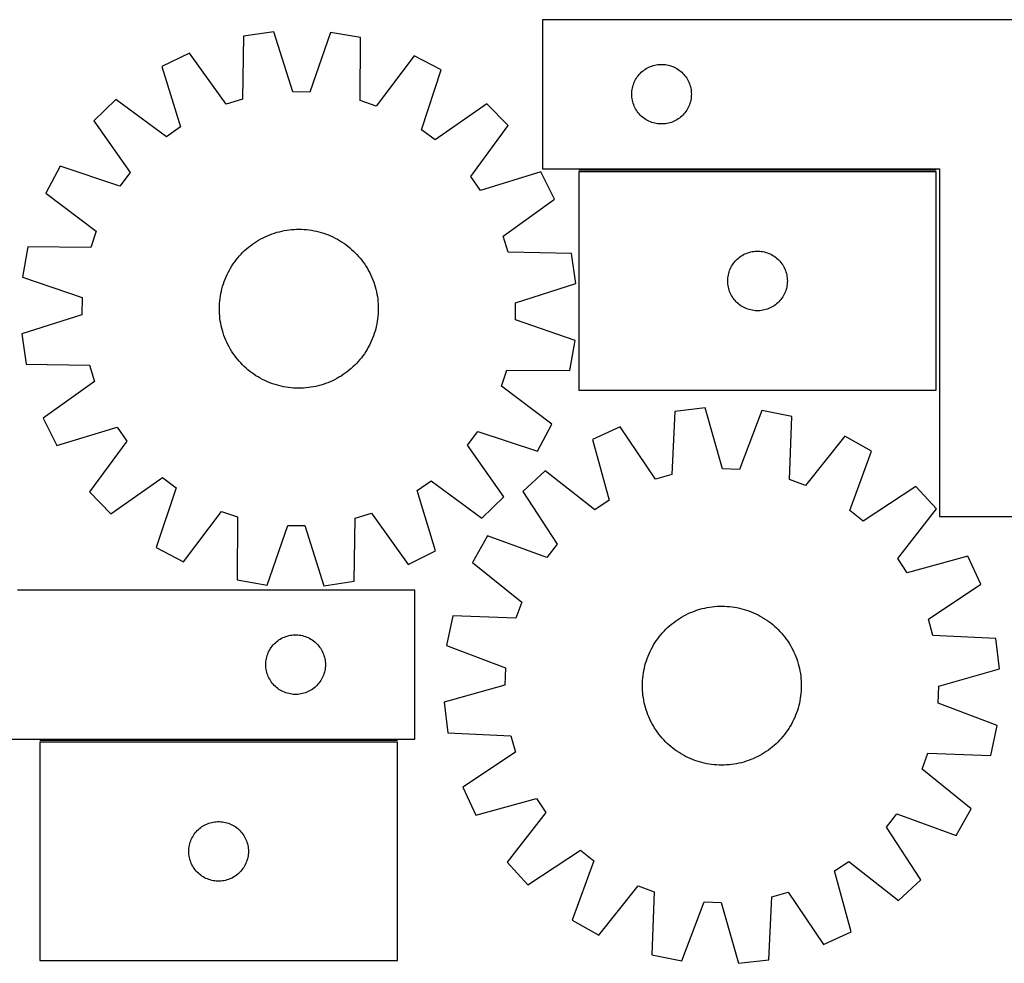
# Model space of a CAD drawing. Header units: millimetres. Extents: x 7 to 1487, y 7 to 486.
# Tile 2 of 4: x 323 to 819, y 11 to 486. Entities that reach past the tile are written whole.
import ezdxf

# ---------------------------------------------------------------- set-up
doc = ezdxf.new("R2010")
doc.units = ezdxf.units.MM
doc.layers.add('COMMON', color=5, linetype='CONTINUOUS', true_color=0x0000ff)
doc.layers.add('CUT', color=7, linetype='CONTINUOUS', true_color=0x000000)

msp = doc.modelspace()

# ---------------------------------------------------------------- linework, layer by layer
at = {"layer": 'COMMON'}
for p, q in [((784.408173, 410.048131), (604.408173, 410.048131)), ((513.081269, 122.943389), (333.081269, 122.943389))]:
    msp.add_line(p, q, dxfattribs=at)
at = {"layer": 'CUT'}
for p, q in [((886.090297, 485.798131), (586.090297, 485.798131)), ((586.090297, 485.798131), (586.090297, 410.798131)), ((435.621043, 477.521521), (435.069873, 445.76194)), ((450.845087, 479.748406), (435.621043, 477.521521)), ((460.469749, 449.477288), (450.845087, 479.748406)), ((479.381936, 479.410644), (469.043493, 449.375809)), ((494.549008, 476.824049), (479.381936, 479.410644)), ((494.348316, 445.06032), (494.549008, 476.824049)), ((408.376513, 469.024381), (394.585732, 462.201999)), ((426.8844, 443.20902), (408.376513, 469.024381)), ((521.58479, 467.684447), (502.471071, 442.314376)), ((535.210231, 460.537566), (521.58479, 467.684447)), ((394.585732, 462.201999), (403.875788, 431.826522)), ((637.716641, 460.743286), (638.368405, 461.157851)), ((638.368405, 461.157851), (639.040646, 461.538313)), ((639.040646, 461.538313), (639.731581, 461.883665)), ((639.731581, 461.883665), (640.439379, 462.192991)), ((640.439379, 462.192991), (641.162161, 462.46547)), ((641.162161, 462.46547), (641.898013, 462.700379)), ((641.898013, 462.700379), (642.644981, 462.897097)), ((642.644981, 462.897097), (643.401086, 463.055101)), ((643.401086, 463.055101), (644.164322, 463.173971)), ((644.164322, 463.173971), (644.932665, 463.253394)), ((644.932665, 463.253394), (645.704078, 463.293158)), ((645.704078, 463.293158), (646.476516, 463.293158)), ((646.476516, 463.293158), (647.247929, 463.253394)), ((647.247929, 463.253394), (648.016272, 463.173971)), ((648.016272, 463.173971), (648.779508, 463.055101)), ((648.779508, 463.055101), (649.535613, 462.897097)), ((649.535613, 462.897097), (650.282582, 462.700379)), ((650.282582, 462.700379), (651.018433, 462.46547)), ((651.018433, 462.46547), (651.741215, 462.192991)), ((651.741215, 462.192991), (652.449013, 461.883665)), ((652.449013, 461.883665), (653.139948, 461.538313)), ((653.139948, 461.538313), (653.812189, 461.157851)), ((653.812189, 461.157851), (654.463953, 460.743286)), ((525.203829, 430.390482), (535.210231, 460.537566)), ((633.036018, 455.686352), (633.433664, 456.348574)), ((633.433664, 456.348574), (633.864872, 456.989448)), ((633.864872, 456.989448), (634.3285, 457.607273)), ((634.3285, 457.607273), (634.823318, 458.200413)), ((634.823318, 458.200413), (635.348014, 458.767294)), ((635.348014, 458.767294), (635.901197, 459.306412)), ((635.901197, 459.306412), (636.481399, 459.816338)), ((636.481399, 459.816338), (637.087083, 460.29572)), ((637.087083, 460.29572), (637.716641, 460.743286)), ((654.463953, 460.743286), (655.093511, 460.29572)), ((655.093511, 460.29572), (655.699195, 459.816338)), ((655.699195, 459.816338), (656.279397, 459.306412)), ((656.279397, 459.306412), (656.83258, 458.767294)), ((656.83258, 458.767294), (657.357276, 458.200413)), ((657.357276, 458.200413), (657.852094, 457.607273)), ((657.852094, 457.607273), (658.315722, 456.989448)), ((658.315722, 456.989448), (658.74693, 456.348574)), ((658.74693, 456.348574), (659.144576, 455.686352)), ((631.268979, 450.60649), (631.407462, 451.366412)), ((631.407462, 451.366412), (631.584881, 452.118198)), ((631.584881, 452.118198), (631.800766, 452.859854)), ((631.800766, 452.859854), (632.054545, 453.589413)), ((632.054545, 453.589413), (632.345544, 454.30494)), ((632.345544, 454.30494), (632.672991, 455.004538)), ((632.672991, 455.004538), (633.036018, 455.686352)), ((659.144576, 455.686352), (659.507603, 455.004538)), ((659.507603, 455.004538), (659.835051, 454.30494)), ((659.835051, 454.30494), (660.126049, 453.589413)), ((660.126049, 453.589413), (660.379828, 452.859854)), ((660.379828, 452.859854), (660.595713, 452.118198)), ((660.595713, 452.118198), (660.773132, 451.366412)), ((660.773132, 451.366412), (660.911616, 450.60649)), ((469.043493, 449.375809), (460.469749, 449.477288)), ((631.090297, 448.298131), (631.110186, 449.070313)), ((631.110186, 447.52595), (631.090297, 448.298131)), ((631.110186, 449.070313), (631.169799, 449.840446)), ((631.169799, 446.755816), (631.110186, 447.52595)), ((631.169799, 449.840446), (631.268979, 450.60649)), ((631.268979, 445.989773), (631.169799, 446.755816)), ((660.911616, 450.60649), (661.010795, 449.840446)), ((661.010795, 446.755816), (660.911616, 445.989773)), ((661.010795, 449.840446), (661.070408, 449.070313)), ((661.070408, 447.52595), (661.010795, 446.755816)), ((661.070408, 449.070313), (661.090297, 448.298131)), ((661.090297, 448.298131), (661.070408, 447.52595)), ((371.300404, 445.701715), (360.292824, 434.951659)), ((396.879836, 426.8691), (371.300404, 445.701715)), ((435.069873, 445.76194), (426.8844, 443.20902)), ((502.471071, 442.314376), (494.348316, 445.06032)), ((558.098495, 443.490772), (532.080485, 425.268864)), ((568.848552, 432.483192), (558.098495, 443.490772)), ((631.407462, 445.22985), (631.268979, 445.989773)), ((631.584881, 444.478064), (631.407462, 445.22985)), ((631.800766, 443.736409), (631.584881, 444.478064)), ((632.054545, 443.00685), (631.800766, 443.736409)), ((632.345544, 442.291323), (632.054545, 443.00685)), ((632.672991, 441.591724), (632.345544, 442.291323)), ((633.036018, 440.90991), (632.672991, 441.591724)), ((659.507603, 441.591724), (659.144576, 440.90991)), ((659.835051, 442.291323), (659.507603, 441.591724)), ((660.126049, 443.00685), (659.835051, 442.291323)), ((660.379828, 443.736409), (660.126049, 443.00685)), ((660.595713, 444.478064), (660.379828, 443.736409)), ((660.773132, 445.22985), (660.595713, 444.478064)), ((660.911616, 445.989773), (660.773132, 445.22985)), ((633.433664, 440.247688), (633.036018, 440.90991)), ((633.864872, 439.606815), (633.433664, 440.247688)), ((634.3285, 438.988989), (633.864872, 439.606815)), ((634.823318, 438.395849), (634.3285, 438.988989)), ((635.348014, 437.828969), (634.823318, 438.395849)), ((635.901197, 437.289851), (635.348014, 437.828969)), ((636.481399, 436.779925), (635.901197, 437.289851)), ((637.087083, 436.300543), (636.481399, 436.779925)), ((637.716641, 435.852976), (637.087083, 436.300543)), ((655.093511, 436.300543), (654.463953, 435.852976)), ((655.699195, 436.779925), (655.093511, 436.300543)), ((656.279397, 437.289851), (655.699195, 436.779925)), ((656.83258, 437.828969), (656.279397, 437.289851)), ((657.357276, 438.395849), (656.83258, 437.828969)), ((657.852094, 438.988989), (657.357276, 438.395849)), ((658.315722, 439.606815), (657.852094, 438.988989)), ((658.74693, 440.247688), (658.315722, 439.606815)), ((659.144576, 440.90991), (658.74693, 440.247688)), ((360.292824, 434.951659), (378.514731, 408.933649)), ((403.875788, 431.826522), (396.879836, 426.8691)), ((550.015937, 406.903759), (568.848552, 432.483192)), ((638.368405, 435.438412), (637.716641, 435.852976)), ((639.040646, 435.057949), (638.368405, 435.438412)), ((639.731581, 434.712597), (639.040646, 435.057949)), ((640.439379, 434.403272), (639.731581, 434.712597)), ((641.162161, 434.130793), (640.439379, 434.403272)), ((641.898013, 433.895883), (641.162161, 434.130793)), ((642.644981, 433.699166), (641.898013, 433.895883)), ((643.401086, 433.541162), (642.644981, 433.699166)), ((644.164322, 433.422291), (643.401086, 433.541162)), ((644.932665, 433.342868), (644.164322, 433.422291)), ((645.704078, 433.303104), (644.932665, 433.342868)), ((646.476516, 433.303104), (645.704078, 433.303104)), ((647.247929, 433.342868), (646.476516, 433.303104)), ((648.016272, 433.422291), (647.247929, 433.342868)), ((648.779508, 433.541162), (648.016272, 433.422291)), ((649.535613, 433.699166), (648.779508, 433.541162)), ((650.282582, 433.895883), (649.535613, 433.699166)), ((651.018433, 434.130793), (650.282582, 433.895883)), ((651.741215, 434.403272), (651.018433, 434.130793)), ((652.449013, 434.712597), (651.741215, 434.403272)), ((653.139948, 435.057949), (652.449013, 434.712597)), ((653.812189, 435.438412), (653.139948, 435.057949)), ((654.463953, 435.852976), (653.812189, 435.438412)), ((532.080485, 425.268864), (525.203829, 430.390482)), ((343.246029, 412.063395), (336.099149, 398.437954)), ((373.393113, 402.056992), (343.246029, 412.063395)), ((378.514731, 408.933649), (373.393113, 402.056992)), ((554.973358, 399.907807), (550.015937, 406.903759)), ((585.348835, 409.197864), (554.973358, 399.907807)), ((592.171217, 395.407083), (585.348835, 409.197864)), ((586.090297, 410.798131), (786.090297, 410.798131)), ((784.408173, 409.29813), (604.408173, 409.29813)), ((604.408173, 409.29813), (604.408173, 299.29813)), ((784.408173, 299.29813), (784.408173, 409.29813)), ((786.090297, 410.798131), (786.090297, 235.798131)), ((336.099149, 398.437954), (361.46922, 379.324235)), ((566.355857, 376.899195), (592.171217, 395.407083)), ((361.46922, 379.324235), (358.723275, 371.201479)), ((446.578281, 376.578984), (447.725587, 377.091523)), ((447.725587, 377.091523), (448.888425, 377.567771)), ((448.888425, 377.567771), (450.06565, 378.007259)), ((450.06565, 378.007259), (451.256098, 378.409552)), ((451.256098, 378.409552), (452.458595, 378.774254)), ((452.458595, 378.774254), (453.671954, 379.101005)), ((453.671954, 379.101005), (454.894979, 379.389482)), ((454.894979, 379.389482), (456.12646, 379.6394)), ((456.12646, 379.6394), (457.365185, 379.850514)), ((457.365185, 379.850514), (458.609929, 380.022614)), ((458.609929, 380.022614), (459.859465, 380.15553)), ((459.859465, 380.15553), (461.112559, 380.249132)), ((461.112559, 380.249132), (462.367976, 380.303328)), ((462.367976, 380.303328), (463.624475, 380.318063)), ((463.624475, 380.318063), (464.880816, 380.293323)), ((464.880816, 380.293323), (466.135761, 380.229132)), ((466.135761, 380.229132), (467.38807, 380.125555)), ((467.38807, 380.125555), (468.636508, 379.982693)), ((468.636508, 379.982693), (469.879843, 379.800687)), ((469.879843, 379.800687), (471.116847, 379.579716)), ((471.116847, 379.579716), (472.3463, 379.32)), ((472.3463, 379.32), (473.566988, 379.021793)), ((473.566988, 379.021793), (474.777707, 378.685391)), ((474.777707, 378.685391), (475.977262, 378.311125)), ((475.977262, 378.311125), (477.164469, 377.899365)), ((477.164469, 377.899365), (478.338156, 377.450517)), ((478.338156, 377.450517), (479.497166, 376.965025)), ((479.497166, 376.965025), (480.640354, 376.443366)), ((568.908777, 368.713722), (566.355857, 376.899195)), ((438.091169, 371.24018), (439.074967, 372.02194)), ((439.074967, 372.02194), (440.082835, 372.772413)), ((440.082835, 372.772413), (441.113779, 373.490857)), ((441.113779, 373.490857), (442.16678, 374.176564)), ((442.16678, 374.176564), (443.240801, 374.828857)), ((443.240801, 374.828857), (444.334781, 375.447092)), ((444.334781, 375.447092), (445.44764, 376.03066)), ((445.44764, 376.03066), (446.578281, 376.578984)), ((480.640354, 376.443366), (481.766592, 375.886056)), ((481.766592, 375.886056), (482.87477, 375.293646)), ((482.87477, 375.293646), (483.963792, 374.666719)), ((483.963792, 374.666719), (485.032584, 374.005894)), ((485.032584, 374.005894), (486.080093, 373.311824)), ((486.080093, 373.311824), (487.105283, 372.585193)), ((487.105283, 372.585193), (488.107143, 371.826719)), ((488.107143, 371.826719), (489.084684, 371.03715)), ((326.959546, 371.402172), (324.372952, 356.2351)), ((358.723275, 371.201479), (326.959546, 371.402172)), ((432.746446, 365.937848), (433.566331, 366.890106)), ((433.566331, 366.890106), (434.415722, 367.816141)), ((434.415722, 367.816141), (435.293782, 368.715039)), ((435.293782, 368.715039), (436.199643, 369.585914)), ((436.199643, 369.585914), (437.132413, 370.427904)), ((437.132413, 370.427904), (438.091169, 371.24018)), ((489.084684, 371.03715), (490.036943, 370.217265)), ((490.036943, 370.217265), (490.962978, 369.367874)), ((490.962978, 369.367874), (491.861876, 368.489814)), ((491.861876, 368.489814), (492.73275, 367.583952)), ((492.73275, 367.583952), (493.574741, 366.651183)), ((600.668358, 368.162553), (568.908777, 368.713722)), ((602.895243, 352.938508), (600.668358, 368.162553)), ((686.034517, 366.743285), (686.686281, 367.15785)), ((686.686281, 367.15785), (687.358522, 367.538312)), ((687.358522, 367.538312), (688.049457, 367.883664)), ((688.049457, 367.883664), (688.757254, 368.19299)), ((688.757254, 368.19299), (689.480037, 368.465469)), ((689.480037, 368.465469), (690.215888, 368.700378)), ((690.215888, 368.700378), (690.962857, 368.897096)), ((690.962857, 368.897096), (691.718961, 369.0551)), ((691.718961, 369.0551), (692.482198, 369.17397)), ((692.482198, 369.17397), (693.250541, 369.253393)), ((693.250541, 369.253393), (694.021954, 369.293157)), ((694.021954, 369.293157), (694.794392, 369.293157)), ((694.794392, 369.293157), (695.565805, 369.253393)), ((695.565805, 369.253393), (696.334148, 369.17397)), ((696.334148, 369.17397), (697.097384, 369.0551)), ((697.097384, 369.0551), (697.853489, 368.897096)), ((697.853489, 368.897096), (698.600457, 368.700378)), ((698.600457, 368.700378), (699.336309, 368.465469)), ((699.336309, 368.465469), (700.059091, 368.19299)), ((700.059091, 368.19299), (700.766889, 367.883664)), ((700.766889, 367.883664), (701.457824, 367.538312)), ((701.457824, 367.538312), (702.130065, 367.15785)), ((702.130065, 367.15785), (702.781829, 366.743285)), ((429.116877, 360.816955), (429.777702, 361.885748)), ((429.777702, 361.885748), (430.471772, 362.933256)), ((430.471772, 362.933256), (431.198403, 363.958446)), ((431.198403, 363.958446), (431.956877, 364.960306)), ((431.956877, 364.960306), (432.746446, 365.937848)), ((493.574741, 366.651183), (494.387017, 365.692426)), ((494.387017, 365.692426), (495.168777, 364.708629)), ((495.168777, 364.708629), (495.919249, 363.700761)), ((495.919249, 363.700761), (496.637693, 362.669817)), ((496.637693, 362.669817), (497.3234, 361.616815)), ((681.353894, 361.686351), (681.751539, 362.348573)), ((681.751539, 362.348573), (682.182748, 362.989447)), ((682.182748, 362.989447), (682.646376, 363.607272)), ((682.646376, 363.607272), (683.141194, 364.200412)), ((683.141194, 364.200412), (683.66589, 364.767293)), ((683.66589, 364.767293), (684.219073, 365.306411)), ((684.219073, 365.306411), (684.799275, 365.816337)), ((684.799275, 365.816337), (685.404959, 366.295719)), ((685.404959, 366.295719), (686.034517, 366.743285)), ((702.781829, 366.743285), (703.411387, 366.295719)), ((703.411387, 366.295719), (704.017071, 365.816337)), ((704.017071, 365.816337), (704.597273, 365.306411)), ((704.597273, 365.306411), (705.150456, 364.767293)), ((705.150456, 364.767293), (705.675152, 364.200412)), ((705.675152, 364.200412), (706.16997, 363.607272)), ((706.16997, 363.607272), (706.633598, 362.989447)), ((706.633598, 362.989447), (707.064806, 362.348573)), ((707.064806, 362.348573), (707.462451, 361.686351)), ((426.818571, 356.35033), (427.34023, 357.493518)), ((427.34023, 357.493518), (427.897539, 358.619756)), ((427.897539, 358.619756), (428.48995, 359.727933)), ((428.48995, 359.727933), (429.116877, 360.816955)), ((497.3234, 361.616815), (497.975693, 360.542794)), ((497.975693, 360.542794), (498.593929, 359.448815)), ((498.593929, 359.448815), (499.177496, 358.335955)), ((499.177496, 358.335955), (499.72582, 357.205315)), ((499.72582, 357.205315), (500.238359, 356.058009)), ((679.586854, 356.606489), (679.725338, 357.366411)), ((679.725338, 357.366411), (679.902757, 358.118197)), ((679.902757, 358.118197), (680.118642, 358.859853)), ((680.118642, 358.859853), (680.372421, 359.589412)), ((680.372421, 359.589412), (680.663419, 360.304939)), ((680.663419, 360.304939), (680.990867, 361.004537)), ((680.990867, 361.004537), (681.353894, 361.686351)), ((707.462451, 361.686351), (707.825479, 361.004537)), ((707.825479, 361.004537), (708.152926, 360.304939)), ((708.152926, 360.304939), (708.443925, 359.589412)), ((708.443925, 359.589412), (708.697704, 358.859853)), ((708.697704, 358.859853), (708.913589, 358.118197)), ((708.913589, 358.118197), (709.091008, 357.366411)), ((709.091008, 357.366411), (709.229491, 356.606489)), ((324.372952, 356.2351), (354.407787, 345.896656)), ((425.098205, 351.63087), (425.47247, 352.830425)), ((425.47247, 352.830425), (425.88423, 354.017632)), ((425.88423, 354.017632), (426.333078, 355.19132)), ((426.333078, 355.19132), (426.818571, 356.35033)), ((500.238359, 356.058009), (500.714608, 354.89517)), ((500.714608, 354.89517), (501.154095, 353.717946)), ((501.154095, 353.717946), (501.556389, 352.527498)), ((501.556389, 352.527498), (501.921091, 351.325001)), ((572.624124, 343.313846), (602.895243, 352.938508)), ((679.408173, 354.29813), (679.428062, 355.070312)), ((679.428062, 353.525949), (679.408173, 354.29813)), ((679.428062, 355.070312), (679.487675, 355.840445)), ((679.487675, 352.755815), (679.428062, 353.525949)), ((679.487675, 355.840445), (679.586854, 356.606489)), ((679.586854, 351.989772), (679.487675, 352.755815)), ((679.725338, 351.229849), (679.586854, 351.989772)), ((709.229491, 351.989772), (709.091008, 351.229849)), ((709.229491, 356.606489), (709.328671, 355.840445)), ((709.328671, 352.755815), (709.229491, 351.989772)), ((709.328671, 355.840445), (709.388284, 355.070312)), ((709.388284, 353.525949), (709.328671, 352.755815)), ((709.388284, 355.070312), (709.408173, 354.29813)), ((709.408173, 354.29813), (709.388284, 353.525949)), ((423.982909, 346.733006), (424.203879, 347.97001)), ((424.203879, 347.97001), (424.463596, 349.199463)), ((424.463596, 349.199463), (424.761803, 350.420151)), ((424.761803, 350.420151), (425.098205, 351.63087)), ((501.921091, 351.325001), (502.247841, 350.111641)), ((502.247841, 350.111641), (502.536318, 348.888617)), ((502.536318, 348.888617), (502.786237, 347.657135)), ((502.786237, 347.657135), (502.99735, 346.418411)), ((679.902757, 350.478063), (679.725338, 351.229849)), ((680.118642, 349.736408), (679.902757, 350.478063)), ((680.372421, 349.006849), (680.118642, 349.736408)), ((680.663419, 348.291322), (680.372421, 349.006849)), ((680.990867, 347.591723), (680.663419, 348.291322)), ((681.353894, 346.909909), (680.990867, 347.591723)), ((707.825479, 347.591723), (707.462451, 346.909909)), ((708.152926, 348.291322), (707.825479, 347.591723)), ((708.443925, 349.006849), (708.152926, 348.291322)), ((708.697704, 349.736408), (708.443925, 349.006849)), ((708.913589, 350.478063), (708.697704, 349.736408)), ((709.091008, 351.229849), (708.913589, 350.478063)), ((354.407787, 345.896656), (354.306308, 337.322913)), ((423.490273, 341.73398), (423.554463, 342.988925)), ((423.554463, 342.988925), (423.658041, 344.241234)), ((423.658041, 344.241234), (423.800903, 345.489672)), ((423.800903, 345.489672), (423.982909, 346.733006)), ((502.99735, 346.418411), (503.16945, 345.173667)), ((503.16945, 345.173667), (503.302367, 343.924131)), ((503.302367, 343.924131), (503.395969, 342.671036)), ((503.395969, 342.671036), (503.450164, 341.41562)), ((572.522645, 334.740103), (572.624124, 343.313846)), ((681.751539, 346.247687), (681.353894, 346.909909)), ((682.182748, 345.606814), (681.751539, 346.247687)), ((682.646376, 344.988988), (682.182748, 345.606814)), ((683.141194, 344.395848), (682.646376, 344.988988)), ((683.66589, 343.828968), (683.141194, 344.395848)), ((684.219073, 343.28985), (683.66589, 343.828968)), ((684.799275, 342.779924), (684.219073, 343.28985)), ((685.404959, 342.300542), (684.799275, 342.779924)), ((686.034517, 341.852975), (685.404959, 342.300542)), ((703.411387, 342.300542), (702.781829, 341.852975)), ((704.017071, 342.779924), (703.411387, 342.300542)), ((704.597273, 343.28985), (704.017071, 342.779924)), ((705.150456, 343.828968), (704.597273, 343.28985)), ((705.675152, 344.395848), (705.150456, 343.828968)), ((706.16997, 344.988988), (705.675152, 344.395848)), ((706.633598, 345.606814), (706.16997, 344.988988)), ((707.064806, 346.247687), (706.633598, 345.606814)), ((707.462451, 346.909909), (707.064806, 346.247687)), ((354.306308, 337.322913), (324.035189, 327.698251)), ((423.465533, 340.477638), (423.490273, 341.73398)), ((423.480268, 339.221139), (423.465533, 340.477638)), ((423.534463, 337.965723), (423.480268, 339.221139)), ((423.628066, 336.712629), (423.534463, 337.965723)), ((503.375969, 337.647835), (503.272391, 336.395525)), ((503.440159, 338.902779), (503.375969, 337.647835)), ((503.464899, 340.159121), (503.440159, 338.902779)), ((503.450164, 341.41562), (503.464899, 340.159121)), ((686.686281, 341.438411), (686.034517, 341.852975)), ((687.358522, 341.057948), (686.686281, 341.438411)), ((688.049457, 340.712596), (687.358522, 341.057948)), ((688.757254, 340.403271), (688.049457, 340.712596)), ((689.480037, 340.130792), (688.757254, 340.403271)), ((690.215888, 339.895882), (689.480037, 340.130792)), ((690.962857, 339.699165), (690.215888, 339.895882)), ((691.718961, 339.541161), (690.962857, 339.699165)), ((692.482198, 339.42229), (691.718961, 339.541161)), ((693.250541, 339.342867), (692.482198, 339.42229)), ((694.021954, 339.303103), (693.250541, 339.342867)), ((694.794392, 339.303103), (694.021954, 339.303103)), ((695.565805, 339.342867), (694.794392, 339.303103)), ((696.334148, 339.42229), (695.565805, 339.342867)), ((697.097384, 339.541161), (696.334148, 339.42229)), ((697.853489, 339.699165), (697.097384, 339.541161)), ((698.600457, 339.895882), (697.853489, 339.699165)), ((699.336309, 340.130792), (698.600457, 339.895882)), ((700.059091, 340.403271), (699.336309, 340.130792)), ((700.766889, 340.712596), (700.059091, 340.403271)), ((701.457824, 341.057948), (700.766889, 340.712596)), ((702.130065, 341.438411), (701.457824, 341.057948)), ((702.781829, 341.852975), (702.130065, 341.438411)), ((423.760982, 335.463093), (423.628066, 336.712629)), ((423.933082, 334.218348), (423.760982, 335.463093)), ((424.144195, 332.979624), (423.933082, 334.218348)), ((424.394114, 331.748142), (424.144195, 332.979624)), ((502.726553, 332.666749), (502.466836, 331.437296)), ((502.947523, 333.903753), (502.726553, 332.666749)), ((503.129529, 335.147087), (502.947523, 333.903753)), ((503.272391, 336.395525), (503.129529, 335.147087)), ((602.55748, 324.401659), (572.522645, 334.740103)), ((324.035189, 327.698251), (326.262075, 312.474207)), ((424.682591, 330.525118), (424.394114, 331.748142)), ((425.009341, 329.311759), (424.682591, 330.525118)), ((425.374043, 328.109262), (425.009341, 329.311759)), ((425.776337, 326.918813), (425.374043, 328.109262)), ((501.457962, 327.806334), (501.046202, 326.619127)), ((501.832227, 329.005889), (501.457962, 327.806334)), ((502.168629, 330.216608), (501.832227, 329.005889)), ((502.466836, 331.437296), (502.168629, 330.216608)), ((426.215824, 325.741589), (425.776337, 326.918813)), ((426.692073, 324.57875), (426.215824, 325.741589)), ((427.204612, 323.431444), (426.692073, 324.57875)), ((427.752936, 322.300804), (427.204612, 323.431444)), ((428.336503, 321.187945), (427.752936, 322.300804)), ((499.590202, 323.143242), (499.032893, 322.017003)), ((500.111861, 324.28643), (499.590202, 323.143242)), ((500.597354, 325.445439), (500.111861, 324.28643)), ((501.046202, 326.619127), (500.597354, 325.445439)), ((599.970886, 309.234587), (602.55748, 324.401659)), ((428.954739, 320.093965), (428.336503, 321.187945)), ((429.607032, 319.019944), (428.954739, 320.093965)), ((430.292739, 317.966942), (429.607032, 319.019944)), ((431.011183, 316.935999), (430.292739, 317.966942)), ((496.45866, 317.703503), (495.73203, 316.678313)), ((497.15273, 318.751011), (496.45866, 317.703503)), ((497.813555, 319.819804), (497.15273, 318.751011)), ((498.440482, 320.908826), (497.813555, 319.819804)), ((499.032893, 322.017003), (498.440482, 320.908826)), ((326.262075, 312.474207), (358.021655, 311.923037)), ((431.761655, 315.928131), (431.011183, 316.935999)), ((432.543415, 314.944333), (431.761655, 315.928131)), ((433.355692, 313.985576), (432.543415, 314.944333)), ((434.197682, 313.052807), (433.355692, 313.985576)), ((435.068556, 312.146945), (434.197682, 313.052807)), ((492.51471, 312.820618), (491.63665, 311.92172)), ((493.364101, 313.746653), (492.51471, 312.820618)), ((494.183986, 314.698911), (493.364101, 313.746653)), ((494.973555, 315.676453), (494.183986, 314.698911)), ((495.73203, 316.678313), (494.973555, 315.676453)), ((358.021655, 311.923037), (360.574575, 303.737564)), ((435.967454, 311.268886), (435.068556, 312.146945)), ((436.89349, 310.419494), (435.967454, 311.268886)), ((437.845748, 309.599609), (436.89349, 310.419494)), ((438.823289, 308.81004), (437.845748, 309.599609)), ((439.825149, 308.051566), (438.823289, 308.81004)), ((440.85034, 307.324935), (439.825149, 308.051566)), ((486.847597, 307.864347), (485.816653, 307.145902)), ((487.855465, 308.614819), (486.847597, 307.864347)), ((488.839263, 309.396579), (487.855465, 308.614819)), ((489.798019, 310.208855), (488.839263, 309.396579)), ((490.730789, 311.050846), (489.798019, 310.208855)), ((491.63665, 311.92172), (490.730789, 311.050846)), ((565.461212, 301.312524), (568.207157, 309.43528)), ((568.207157, 309.43528), (599.970886, 309.234587)), ((360.574575, 303.737564), (334.759215, 285.229676)), ((441.897848, 306.630865), (440.85034, 307.324935)), ((442.96664, 305.970041), (441.897848, 306.630865)), ((444.055663, 305.343114), (442.96664, 305.970041)), ((445.16384, 304.750703), (444.055663, 305.343114)), ((446.290078, 304.193393), (445.16384, 304.750703)), ((447.433266, 303.671735), (446.290078, 304.193393)), ((448.592276, 303.186242), (447.433266, 303.671735)), ((449.765963, 302.737394), (448.592276, 303.186242)), ((450.95317, 302.325634), (449.765963, 302.737394)), ((476.864782, 302.6295), (475.674334, 302.227207)), ((478.042007, 303.068988), (476.864782, 302.6295)), ((479.204846, 303.545236), (478.042007, 303.068988)), ((480.352151, 304.057775), (479.204846, 303.545236)), ((481.482792, 304.606099), (480.352151, 304.057775)), ((482.595651, 305.189667), (481.482792, 304.606099)), ((483.689631, 305.807902), (482.595651, 305.189667)), ((484.763652, 306.460195), (483.689631, 305.807902)), ((485.816653, 307.145902), (484.763652, 306.460195)), ((452.152725, 301.951368), (450.95317, 302.325634)), ((453.363444, 301.614966), (452.152725, 301.951368)), ((454.584133, 301.31676), (453.363444, 301.614966)), ((455.813585, 301.057043), (454.584133, 301.31676)), ((457.050589, 300.836073), (455.813585, 301.057043)), ((458.293924, 300.654067), (457.050589, 300.836073)), ((459.542362, 300.511204), (458.293924, 300.654067)), ((460.794671, 300.407627), (459.542362, 300.511204)), ((462.049616, 300.343437), (460.794671, 300.407627)), ((463.305958, 300.318697), (462.049616, 300.343437)), ((464.562457, 300.333432), (463.305958, 300.318697)), ((465.817873, 300.387627), (464.562457, 300.333432)), ((467.070967, 300.481229), (465.817873, 300.387627)), ((468.320503, 300.614146), (467.070967, 300.481229)), ((469.565247, 300.786246), (468.320503, 300.614146)), ((470.803972, 300.997359), (469.565247, 300.786246)), ((472.035454, 301.247277), (470.803972, 300.997359)), ((473.258478, 301.535754), (472.035454, 301.247277)), ((474.471837, 301.862505), (473.258478, 301.535754)), ((475.674334, 302.227207), (474.471837, 301.862505)), ((590.831283, 282.198806), (565.461212, 301.312524)), ((604.408173, 299.29813), (784.408173, 299.29813)), ((652.769938, 288.59577), (651.254981, 256.867555)), ((668.054562, 290.359514), (652.769938, 288.59577)), ((676.75593, 259.810194), (668.054562, 290.359514)), ((696.568009, 289.15569), (685.322642, 259.448511)), ((711.649578, 286.109901), (696.568009, 289.15569)), ((334.759215, 285.229676), (341.581597, 271.438895)), ((710.484811, 254.366901), (711.649578, 286.109901)), ((341.581597, 271.438895), (371.957074, 280.728952)), ((371.957074, 280.728952), (376.914496, 273.733)), ((548.415701, 271.703111), (553.537319, 278.579767)), ((553.537319, 278.579767), (583.684403, 268.573365)), ((583.684403, 268.573365), (590.831283, 282.198806)), ((625.280037, 280.929535), (611.288521, 274.528906)), ((642.995788, 254.564275), (625.280037, 280.929535)), ((376.914496, 273.733), (358.08188, 248.153568)), ((611.288521, 274.528906), (619.65227, 243.885433)), ((738.395475, 276.153857), (718.520472, 251.375661)), ((751.797699, 268.596679), (738.395475, 276.153857)), ((566.637608, 245.685101), (548.415701, 271.703111)), ((740.880813, 238.767224), (751.797699, 268.596679)), ((587.513069, 258.743037), (576.18425, 248.332061)), ((612.509063, 239.142653), (587.513069, 258.743037)), ((685.322642, 259.448511), (676.75593, 259.810194)), ((368.831937, 237.145987), (394.849947, 255.367895)), ((394.849947, 255.367895), (401.726603, 250.246277)), ((523.054644, 248.810237), (530.050596, 253.767659)), ((530.050596, 253.767659), (555.630028, 234.935044)), ((651.254981, 256.867555), (642.995788, 254.564275)), ((718.520472, 251.375661), (710.484811, 254.366901)), ((358.08188, 248.153568), (368.831937, 237.145987)), ((401.726603, 250.246277), (391.720201, 220.099193)), ((532.344701, 218.43476), (523.054644, 248.810237)), ((576.18425, 248.332061), (593.608002, 221.772927)), ((774.157972, 250.862982), (747.598837, 233.43923)), ((784.568947, 239.534163), (774.157972, 250.862982)), ((555.630028, 234.935044), (566.637608, 245.685101)), ((619.65227, 243.885433), (612.509063, 239.142653)), ((405.345642, 212.952312), (424.459361, 238.322383)), ((424.459361, 238.322383), (432.582116, 235.576439)), ((747.598837, 233.43923), (740.880813, 238.767224)), ((764.968564, 214.538169), (784.568947, 239.534163)), ((432.582116, 235.576439), (432.381424, 203.81271)), ((491.309389, 203.115238), (491.860559, 234.874819)), ((491.860559, 234.874819), (500.046032, 237.427739)), ((500.046032, 237.427739), (518.553919, 211.612378)), ((786.090297, 235.798131), (886.090297, 235.798131)), ((447.548496, 201.226115), (457.886939, 231.260951)), ((457.886939, 231.260951), (466.460683, 231.159472)), ((466.460683, 231.159472), (476.085345, 200.888353)), ((558.450553, 225.971788), (550.893374, 212.569564)), ((588.280008, 215.054902), (558.450553, 225.971788)), ((391.720201, 220.099193), (405.345642, 212.952312)), ((518.553919, 211.612378), (532.344701, 218.43476)), ((593.608002, 221.772927), (588.280008, 215.054902)), ((769.711343, 207.394962), (764.968564, 214.538169)), ((800.354817, 215.758711), (769.711343, 207.394962)), ((806.755445, 201.767195), (800.354817, 215.758711)), ((550.893374, 212.569564), (575.671571, 192.694562)), ((432.381424, 203.81271), (447.548496, 201.226115)), ((521.85006, 198.693389), (321.85006, 198.693389)), ((476.085345, 200.888353), (491.309389, 203.115238)), ((521.85006, 123.693389), (521.85006, 198.693389)), ((780.390186, 184.051444), (806.755445, 201.767195)), ((575.671571, 192.694562), (572.680331, 184.6589)), ((662.997178, 188.285356), (664.1872, 188.688908)), ((664.1872, 188.688908), (665.389311, 189.054881)), ((665.389311, 189.054881), (666.602324, 189.382914)), ((666.602324, 189.382914), (667.825043, 189.672683)), ((667.825043, 189.672683), (669.05626, 189.923903)), ((669.05626, 189.923903), (670.29476, 190.136325)), ((670.29476, 190.136325), (671.539322, 190.309741)), ((671.539322, 190.309741), (672.788717, 190.443978)), ((672.788717, 190.443978), (674.041712, 190.538904)), ((674.041712, 190.538904), (675.29707, 190.594427)), ((675.29707, 190.594427), (676.553552, 190.61049)), ((676.553552, 190.61049), (677.80992, 190.587078)), ((677.80992, 190.587078), (679.064932, 190.524214)), ((679.064932, 190.524214), (680.31735, 190.42196)), ((680.31735, 190.42196), (681.565938, 190.280417)), ((681.565938, 190.280417), (682.809464, 190.099725)), ((682.809464, 190.099725), (684.046701, 189.880063)), ((684.046701, 189.880063), (685.276427, 189.621646)), ((685.276427, 189.621646), (686.49743, 189.324729)), ((686.49743, 189.324729), (687.708504, 188.989607)), ((687.708504, 188.989607), (688.908454, 188.616609)), ((688.908454, 188.616609), (690.096095, 188.206105)), ((540.937331, 185.823667), (537.891542, 170.742099)), ((572.680331, 184.6589), (540.937331, 185.823667)), ((653.019901, 183.039962), (654.050085, 183.759495)), ((654.050085, 183.759495), (655.102362, 184.446315)), ((655.102362, 184.446315), (656.175692, 185.099743)), ((656.175692, 185.099743), (657.269018, 185.719134)), ((657.269018, 185.719134), (658.38126, 186.303878)), ((658.38126, 186.303878), (659.51132, 186.853396)), ((659.51132, 186.853396), (660.658084, 187.367148)), ((660.658084, 187.367148), (661.820418, 187.844625)), ((661.820418, 187.844625), (662.997178, 188.285356)), ((690.096095, 188.206105), (691.270257, 187.758497)), ((691.270257, 187.758497), (692.429779, 187.27423)), ((692.429779, 187.27423), (693.573518, 186.75378)), ((693.573518, 186.75378), (694.700345, 186.197661)), ((694.700345, 186.197661), (695.809147, 185.606422)), ((695.809147, 185.606422), (696.898831, 184.980646)), ((696.898831, 184.980646), (697.968322, 184.320952)), ((697.968322, 184.320952), (699.016563, 183.627989)), ((699.016563, 183.627989), (700.042521, 182.902442)), ((782.693465, 175.792251), (780.390186, 184.051444)), ((647.35803, 178.077703), (648.235139, 178.977529)), ((648.235139, 178.977529), (649.14008, 179.84936)), ((649.14008, 179.84936), (650.071959, 180.692336)), ((650.071959, 180.692336), (651.029856, 181.505625)), ((651.029856, 181.505625), (652.012827, 182.288425)), ((652.012827, 182.288425), (653.019901, 183.039962)), ((700.042521, 182.902442), (701.045182, 182.145027)), ((701.045182, 182.145027), (702.023557, 181.356492)), ((702.023557, 181.356492), (702.976682, 180.537614)), ((702.976682, 180.537614), (703.903614, 179.689202)), ((703.903614, 179.689202), (704.80344, 178.812093)), ((704.80344, 178.812093), (705.675271, 177.907152)), ((452.846846, 173.190978), (453.476404, 173.638544)), ((453.476404, 173.638544), (454.128168, 174.053108)), ((454.128168, 174.053108), (454.800409, 174.433571)), ((454.800409, 174.433571), (455.491344, 174.778923)), ((455.491344, 174.778923), (456.199141, 175.088249)), ((456.199141, 175.088249), (456.921924, 175.360727)), ((456.921924, 175.360727), (457.657775, 175.595637)), ((457.657775, 175.595637), (458.404744, 175.792355)), ((458.404744, 175.792355), (459.160848, 175.950358)), ((459.160848, 175.950358), (459.924085, 176.069229)), ((459.924085, 176.069229), (460.692428, 176.148652)), ((460.692428, 176.148652), (461.463841, 176.188416)), ((461.463841, 176.188416), (462.236279, 176.188416)), ((462.236279, 176.188416), (463.007692, 176.148652)), ((463.007692, 176.148652), (463.776035, 176.069229)), ((463.776035, 176.069229), (464.539271, 175.950358)), ((464.539271, 175.950358), (465.295376, 175.792355)), ((465.295376, 175.792355), (466.042344, 175.595637)), ((466.042344, 175.595637), (466.778196, 175.360727)), ((466.778196, 175.360727), (467.500978, 175.088249)), ((467.500978, 175.088249), (468.208776, 174.778923)), ((468.208776, 174.778923), (468.899711, 174.433571)), ((468.899711, 174.433571), (469.571952, 174.053108)), ((469.571952, 174.053108), (470.223716, 173.638544)), ((470.223716, 173.638544), (470.853274, 173.190978)), ((643.419243, 173.190653), (644.14479, 174.21661)), ((644.14479, 174.21661), (644.902204, 175.219271)), ((644.902204, 175.219271), (645.69074, 176.197647)), ((645.69074, 176.197647), (646.509618, 177.150771)), ((646.509618, 177.150771), (647.35803, 178.077703)), ((705.675271, 177.907152), (706.518247, 176.975273)), ((706.518247, 176.975273), (707.331536, 176.017376)), ((707.331536, 176.017376), (708.114335, 175.034405)), ((708.114335, 175.034405), (708.865872, 174.02733)), ((708.865872, 174.02733), (709.585406, 172.997147)), ((814.421681, 174.277294), (782.693465, 175.792251)), ((816.185424, 158.992669), (814.421681, 174.277294)), ((448.432754, 167.899796), (448.795781, 168.58161)), ((448.795781, 168.58161), (449.193426, 169.243832)), ((449.193426, 169.243832), (449.624635, 169.884706)), ((449.624635, 169.884706), (450.088263, 170.502531)), ((450.088263, 170.502531), (450.583081, 171.095671)), ((450.583081, 171.095671), (451.107777, 171.662551)), ((451.107777, 171.662551), (451.66096, 172.20167)), ((451.66096, 172.20167), (452.241162, 172.711596)), ((452.241162, 172.711596), (452.846846, 173.190978)), ((470.853274, 173.190978), (471.458958, 172.711596)), ((471.458958, 172.711596), (472.03916, 172.20167)), ((472.03916, 172.20167), (472.592343, 171.662551)), ((472.592343, 171.662551), (473.117039, 171.095671)), ((473.117039, 171.095671), (473.611857, 170.502531)), ((473.611857, 170.502531), (474.075485, 169.884706)), ((474.075485, 169.884706), (474.506693, 169.243832)), ((474.506693, 169.243832), (474.904338, 168.58161)), ((474.904338, 168.58161), (475.267366, 167.899796)), ((537.891542, 170.742099), (567.598721, 159.496732)), ((640.293452, 167.747607), (640.849571, 168.874434)), ((640.849571, 168.874434), (641.44081, 169.983237)), ((641.44081, 169.983237), (642.066586, 171.072921)), ((642.066586, 171.072921), (642.72628, 172.142411)), ((642.72628, 172.142411), (643.419243, 173.190653)), ((709.585406, 172.997147), (710.272225, 171.94487)), ((710.272225, 171.94487), (710.925653, 170.87154)), ((710.925653, 170.87154), (711.545045, 169.778214)), ((711.545045, 169.778214), (712.129788, 168.665972)), ((712.129788, 168.665972), (712.679307, 167.535912)), ((447.028741, 163.501748), (447.167225, 164.26167)), ((447.167225, 164.26167), (447.344644, 165.013456)), ((447.344644, 165.013456), (447.560529, 165.755112)), ((447.560529, 165.755112), (447.814308, 166.48467)), ((447.814308, 166.48467), (448.105306, 167.200198)), ((448.105306, 167.200198), (448.432754, 167.899796)), ((475.267366, 167.899796), (475.594813, 167.200198)), ((475.594813, 167.200198), (475.885812, 166.48467)), ((475.885812, 166.48467), (476.139591, 165.755112)), ((476.139591, 165.755112), (476.355476, 165.013456)), ((476.355476, 165.013456), (476.532895, 164.26167)), ((476.532895, 164.26167), (476.671378, 163.501748)), ((638.430622, 163.082543), (638.841127, 164.270185)), ((638.841127, 164.270185), (639.288734, 165.444346)), ((639.288734, 165.444346), (639.773002, 166.603868)), ((639.773002, 166.603868), (640.293452, 167.747607)), ((712.679307, 167.535912), (713.193058, 166.389148)), ((713.193058, 166.389148), (713.670535, 165.226813)), ((713.670535, 165.226813), (714.111267, 164.050054)), ((714.111267, 164.050054), (714.514818, 162.860032)), ((446.85006, 161.193389), (446.869949, 161.96557)), ((446.869949, 160.421208), (446.85006, 161.193389)), ((446.869949, 161.96557), (446.929562, 162.735704)), ((446.929562, 159.651074), (446.869949, 160.421208)), ((446.929562, 162.735704), (447.028741, 163.501748)), ((447.028741, 158.88503), (446.929562, 159.651074)), ((447.167225, 158.125108), (447.028741, 158.88503)), ((476.671378, 158.88503), (476.532895, 158.125108)), ((476.671378, 163.501748), (476.770558, 162.735704)), ((476.770558, 159.651074), (476.671378, 158.88503)), ((476.770558, 162.735704), (476.830171, 161.96557)), ((476.830171, 160.421208), (476.770558, 159.651074)), ((476.830171, 161.96557), (476.85006, 161.193389)), ((476.85006, 161.193389), (476.830171, 160.421208)), ((567.598721, 159.496732), (567.237038, 150.930019)), ((637.167169, 158.22079), (637.425586, 159.450517)), ((637.425586, 159.450517), (637.722502, 160.67152)), ((637.722502, 160.67152), (638.057625, 161.882594)), ((638.057625, 161.882594), (638.430622, 163.082543)), ((714.514818, 162.860032), (714.880791, 161.657921)), ((714.880791, 161.657921), (715.208824, 160.444908)), ((715.208824, 160.444908), (715.498593, 159.222189)), ((715.498593, 159.222189), (715.749813, 157.990972)), ((785.636104, 150.291302), (816.185424, 158.992669)), ((447.344644, 157.373322), (447.167225, 158.125108)), ((447.560529, 156.631667), (447.344644, 157.373322)), ((447.814308, 155.902108), (447.560529, 156.631667)), ((448.105306, 155.18658), (447.814308, 155.902108)), ((448.432754, 154.486982), (448.105306, 155.18658)), ((448.795781, 153.805168), (448.432754, 154.486982)), ((449.193426, 153.142946), (448.795781, 153.805168)), ((474.904338, 153.805168), (474.506693, 153.142946)), ((475.267366, 154.486982), (474.904338, 153.805168)), ((475.594813, 155.18658), (475.267366, 154.486982)), ((475.885812, 155.902108), (475.594813, 155.18658)), ((476.139591, 156.631667), (475.885812, 155.902108)), ((476.355476, 157.373322), (476.139591, 156.631667)), ((476.532895, 158.125108), (476.355476, 157.373322)), ((636.523018, 153.239021), (636.625272, 154.491439)), ((636.625272, 154.491439), (636.766814, 155.740027)), ((636.766814, 155.740027), (636.947506, 156.983554)), ((636.947506, 156.983554), (637.167169, 158.22079)), ((715.749813, 157.990972), (715.962236, 156.752472)), ((715.962236, 156.752472), (716.135651, 155.50791)), ((716.135651, 155.50791), (716.269888, 154.258515)), ((716.269888, 154.258515), (716.364815, 153.00552)), ((449.624635, 152.502073), (449.193426, 153.142946)), ((450.088263, 151.884247), (449.624635, 152.502073)), ((450.583081, 151.291107), (450.088263, 151.884247)), ((451.107777, 150.724227), (450.583081, 151.291107)), ((451.66096, 150.185109), (451.107777, 150.724227)), ((452.241162, 149.675182), (451.66096, 150.185109)), ((452.846846, 149.1958), (452.241162, 149.675182)), ((453.476404, 148.748234), (452.846846, 149.1958)), ((454.128168, 148.33367), (453.476404, 148.748234)), ((470.223716, 148.748234), (469.571952, 148.33367)), ((470.853274, 149.1958), (470.223716, 148.748234)), ((471.458958, 149.675182), (470.853274, 149.1958)), ((472.03916, 150.185109), (471.458958, 149.675182)), ((472.592343, 150.724227), (472.03916, 150.185109)), ((473.117039, 151.291107), (472.592343, 150.724227)), ((473.611857, 151.884247), (473.117039, 151.291107)), ((474.075485, 152.502073), (473.611857, 151.884247)), ((474.506693, 153.142946), (474.075485, 152.502073)), ((567.237038, 150.930019), (536.687718, 142.228652)), ((636.436742, 150.727642), (636.460154, 151.984009)), ((636.452805, 149.471159), (636.436742, 150.727642)), ((636.508327, 148.215801), (636.452805, 149.471159)), ((636.460154, 151.984009), (636.523018, 153.239021)), ((716.412988, 149.237312), (716.350124, 147.9823)), ((716.364815, 153.00552), (716.420337, 151.750162)), ((716.4364, 150.493679), (716.412988, 149.237312)), ((716.420337, 151.750162), (716.4364, 150.493679)), ((785.274422, 141.72459), (785.636104, 150.291302)), ((454.800409, 147.953207), (454.128168, 148.33367)), ((455.491344, 147.607855), (454.800409, 147.953207)), ((456.199141, 147.29853), (455.491344, 147.607855)), ((456.921924, 147.026051), (456.199141, 147.29853)), ((457.657775, 146.791141), (456.921924, 147.026051)), ((458.404744, 146.594423), (457.657775, 146.791141)), ((459.160848, 146.43642), (458.404744, 146.594423)), ((459.924085, 146.317549), (459.160848, 146.43642)), ((460.692428, 146.238126), (459.924085, 146.317549)), ((461.463841, 146.198362), (460.692428, 146.238126)), ((462.236279, 146.198362), (461.463841, 146.198362)), ((463.007692, 146.238126), (462.236279, 146.198362)), ((463.776035, 146.317549), (463.007692, 146.238126)), ((464.539271, 146.43642), (463.776035, 146.317549)), ((465.295376, 146.594423), (464.539271, 146.43642)), ((466.042344, 146.791141), (465.295376, 146.594423)), ((466.778196, 147.026051), (466.042344, 146.791141)), ((467.500978, 147.29853), (466.778196, 147.026051)), ((468.208776, 147.607855), (467.500978, 147.29853)), ((468.899711, 147.953207), (468.208776, 147.607855)), ((469.571952, 148.33367), (468.899711, 147.953207)), ((636.603254, 146.962806), (636.508327, 148.215801)), ((636.737491, 145.713412), (636.603254, 146.962806)), ((636.910907, 144.46885), (636.737491, 145.713412)), ((637.123329, 143.230349), (636.910907, 144.46885)), ((715.925636, 144.237768), (715.705973, 143.000531)), ((716.106328, 145.481294), (715.925636, 144.237768)), ((716.247871, 146.729882), (716.106328, 145.481294)), ((716.350124, 147.9823), (716.247871, 146.729882)), ((536.687718, 142.228652), (538.451462, 126.944027)), ((637.374549, 141.999132), (637.123329, 143.230349)), ((637.664318, 140.776414), (637.374549, 141.999132)), ((637.992351, 139.563401), (637.664318, 140.776414)), ((638.358324, 138.36129), (637.992351, 139.563401)), ((714.815518, 139.338728), (714.44252, 138.138778)), ((715.15064, 140.549802), (714.815518, 139.338728)), ((715.447556, 141.770804), (715.15064, 140.549802)), ((715.705973, 143.000531), (715.447556, 141.770804)), ((814.981601, 130.479223), (785.274422, 141.72459)), ((638.761875, 137.171267), (638.358324, 138.36129)), ((639.202607, 135.994508), (638.761875, 137.171267)), ((639.680084, 134.832173), (639.202607, 135.994508)), ((640.193836, 133.68541), (639.680084, 134.832173)), ((713.10014, 134.617453), (712.57969, 133.473714)), ((713.584408, 135.776975), (713.10014, 134.617453)), ((714.032015, 136.951136), (713.584408, 135.776975)), ((714.44252, 138.138778), (714.032015, 136.951136)), ((640.743354, 132.555349), (640.193836, 133.68541)), ((641.328098, 131.443108), (640.743354, 132.555349)), ((641.947489, 130.349782), (641.328098, 131.443108)), ((642.600917, 129.276451), (641.947489, 130.349782)), ((643.287736, 128.224175), (642.600917, 129.276451)), ((710.146862, 129.07891), (709.453899, 128.030669)), ((710.806557, 130.1484), (710.146862, 129.07891)), ((711.432332, 131.238085), (710.806557, 130.1484)), ((712.023571, 132.346887), (711.432332, 131.238085)), ((712.57969, 133.473714), (712.023571, 132.346887)), ((811.935812, 115.397654), (814.981601, 130.479223)), ((538.451462, 126.944027), (570.179677, 125.429071)), ((570.179677, 125.429071), (572.482956, 117.169877)), ((644.00727, 127.193991), (643.287736, 128.224175)), ((644.758807, 126.186917), (644.00727, 127.193991)), ((645.541607, 125.203946), (644.758807, 126.186917)), ((646.354896, 124.246048), (645.541607, 125.203946)), ((647.197872, 123.314169), (646.354896, 124.246048)), ((706.363525, 124.07055), (705.515112, 123.143618)), ((707.182402, 125.023675), (706.363525, 124.07055)), ((707.970938, 126.00205), (707.182402, 125.023675)), ((708.728353, 127.004711), (707.970938, 126.00205)), ((709.453899, 128.030669), (708.728353, 127.004711)), ((221.85006, 123.693389), (521.85006, 123.693389)), ((513.081269, 122.193388), (333.081269, 122.193388)), ((333.081269, 122.193388), (333.081269, 12.193388)), ((513.081269, 12.193388), (513.081269, 122.193388)), ((648.069703, 122.409229), (647.197872, 123.314169)), ((648.969528, 121.532119), (648.069703, 122.409229)), ((649.896461, 120.683707), (648.969528, 121.532119)), ((650.849585, 119.864829), (649.896461, 120.683707)), ((651.827961, 119.076294), (650.849585, 119.864829)), ((652.830622, 118.318879), (651.827961, 119.076294)), ((701.843286, 119.715696), (700.860315, 118.932897)), ((702.801184, 120.528985), (701.843286, 119.715696)), ((703.733063, 121.371961), (702.801184, 120.528985)), ((704.638003, 122.243792), (703.733063, 121.371961)), ((705.515112, 123.143618), (704.638003, 122.243792)), ((572.482956, 117.169877), (546.117697, 99.454126)), ((653.856579, 117.593332), (652.830622, 118.318879)), ((654.904821, 116.90037), (653.856579, 117.593332)), ((655.974311, 116.240675), (654.904821, 116.90037)), ((657.063995, 115.6149), (655.974311, 116.240675)), ((658.172798, 115.023661), (657.063995, 115.6149)), ((659.299625, 114.467542), (658.172798, 115.023661)), ((660.443363, 113.947092), (659.299625, 114.467542)), ((693.361822, 114.367925), (692.215059, 113.854174)), ((694.491882, 114.917444), (693.361822, 114.367925)), ((695.604124, 115.502187), (694.491882, 114.917444)), ((696.69745, 116.121579), (695.604124, 115.502187)), ((697.770781, 116.775006), (696.69745, 116.121579)), ((698.823057, 117.461826), (697.770781, 116.775006)), ((699.853241, 118.181359), (698.823057, 117.461826)), ((700.860315, 118.932897), (699.853241, 118.181359)), ((777.201571, 108.52676), (780.192811, 116.562421)), ((780.192811, 116.562421), (811.935812, 115.397654)), ((661.602886, 113.462824), (660.443363, 113.947092)), ((662.777047, 113.015217), (661.602886, 113.462824)), ((663.964689, 112.604712), (662.777047, 113.015217)), ((665.164638, 112.231714), (663.964689, 112.604712)), ((666.375712, 111.896592), (665.164638, 112.231714)), ((667.596715, 111.599676), (666.375712, 111.896592)), ((668.826441, 111.341259), (667.596715, 111.599676)), ((670.063678, 111.121596), (668.826441, 111.341259)), ((671.307204, 110.940904), (670.063678, 111.121596)), ((672.555793, 110.799361), (671.307204, 110.940904)), ((673.808211, 110.697108), (672.555793, 110.799361)), ((675.063223, 110.634244), (673.808211, 110.697108)), ((676.31959, 110.610832), (675.063223, 110.634244)), ((677.576073, 110.626895), (676.31959, 110.610832)), ((678.831431, 110.682417), (677.576073, 110.626895)), ((680.084426, 110.777344), (678.831431, 110.682417)), ((681.33382, 110.911581), (680.084426, 110.777344)), ((682.578382, 111.084996), (681.33382, 110.911581)), ((683.816883, 111.297419), (682.578382, 111.084996)), ((685.0481, 111.548638), (683.816883, 111.297419)), ((686.270818, 111.838408), (685.0481, 111.548638)), ((687.483831, 112.166441), (686.270818, 111.838408)), ((688.685942, 112.532414), (687.483831, 112.166441)), ((689.875965, 112.935965), (688.685942, 112.532414)), ((691.052724, 113.376697), (689.875965, 112.935965)), ((692.215059, 113.854174), (691.052724, 113.376697)), ((801.979768, 88.651757), (777.201571, 108.52676)), ((546.117697, 99.454126), (552.518326, 85.462611)), ((552.518326, 85.462611), (583.161799, 93.82636)), ((583.161799, 93.82636), (587.904579, 86.683152)), ((587.904579, 86.683152), (568.304195, 61.687158)), ((759.265141, 79.448395), (764.593135, 86.166419)), ((764.593135, 86.166419), (794.422589, 75.249533)), ((794.422589, 75.249533), (801.979768, 88.651757)), ((414.078054, 79.190977), (414.707613, 79.638543)), ((414.707613, 79.638543), (415.359377, 80.053107)), ((415.359377, 80.053107), (416.031617, 80.43357)), ((416.031617, 80.43357), (416.722553, 80.778922)), ((416.722553, 80.778922), (417.43035, 81.088248)), ((417.43035, 81.088248), (418.153133, 81.360726)), ((418.153133, 81.360726), (418.888984, 81.595636)), ((418.888984, 81.595636), (419.635952, 81.792354)), ((419.635952, 81.792354), (420.392057, 81.950357)), ((420.392057, 81.950357), (421.155293, 82.069228)), ((421.155293, 82.069228), (421.923637, 82.148651)), ((421.923637, 82.148651), (422.69505, 82.188415)), ((422.69505, 82.188415), (423.467487, 82.188415)), ((423.467487, 82.188415), (424.2389, 82.148651)), ((424.2389, 82.148651), (425.007244, 82.069228)), ((425.007244, 82.069228), (425.77048, 81.950357)), ((425.77048, 81.950357), (426.526585, 81.792354)), ((426.526585, 81.792354), (427.273553, 81.595636)), ((427.273553, 81.595636), (428.009404, 81.360726)), ((428.009404, 81.360726), (428.732187, 81.088248)), ((428.732187, 81.088248), (429.439984, 80.778922)), ((429.439984, 80.778922), (430.13092, 80.43357)), ((430.13092, 80.43357), (430.803161, 80.053107)), ((430.803161, 80.053107), (431.454924, 79.638543)), ((431.454924, 79.638543), (432.084483, 79.190977)), ((776.688892, 52.88926), (759.265141, 79.448395)), ((409.663962, 73.899795), (410.02699, 74.581609)), ((410.02699, 74.581609), (410.424635, 75.243831)), ((410.424635, 75.243831), (410.855843, 75.884705)), ((410.855843, 75.884705), (411.319471, 76.50253)), ((411.319471, 76.50253), (411.81429, 77.09567)), ((411.81429, 77.09567), (412.338986, 77.66255)), ((412.338986, 77.66255), (412.892168, 78.201669)), ((412.892168, 78.201669), (413.472371, 78.711595)), ((413.472371, 78.711595), (414.078054, 79.190977)), ((432.084483, 79.190977), (432.690166, 78.711595)), ((432.690166, 78.711595), (433.270369, 78.201669)), ((433.270369, 78.201669), (433.823551, 77.66255)), ((433.823551, 77.66255), (434.348248, 77.09567)), ((434.348248, 77.09567), (434.843066, 76.50253)), ((434.843066, 76.50253), (435.306694, 75.884705)), ((435.306694, 75.884705), (435.737902, 75.243831)), ((435.737902, 75.243831), (436.135547, 74.581609)), ((436.135547, 74.581609), (436.498575, 73.899795)), ((408.16077, 68.735703), (408.25995, 69.501747)), ((408.25995, 69.501747), (408.398433, 70.261669)), ((408.398433, 70.261669), (408.575853, 71.013455)), ((408.575853, 71.013455), (408.791738, 71.755111)), ((408.791738, 71.755111), (409.045516, 72.484669)), ((409.045516, 72.484669), (409.336515, 73.200197)), ((409.336515, 73.200197), (409.663962, 73.899795)), ((436.498575, 73.899795), (436.826022, 73.200197)), ((436.826022, 73.200197), (437.117021, 72.484669)), ((437.117021, 72.484669), (437.370799, 71.755111)), ((437.370799, 71.755111), (437.586684, 71.013455)), ((437.586684, 71.013455), (437.764104, 70.261669)), ((437.764104, 70.261669), (437.902587, 69.501747)), ((437.902587, 69.501747), (438.001767, 68.735703)), ((408.081269, 67.193388), (408.101157, 67.965569)), ((408.101157, 66.421207), (408.081269, 67.193388)), ((408.101157, 67.965569), (408.16077, 68.735703)), ((408.16077, 65.651073), (408.101157, 66.421207)), ((408.25995, 64.885029), (408.16077, 65.651073)), ((408.398433, 64.125107), (408.25995, 64.885029)), ((437.902587, 64.885029), (437.764104, 64.125107)), ((438.001767, 65.651073), (437.902587, 64.885029)), ((438.001767, 68.735703), (438.06138, 67.965569)), ((438.06138, 66.421207), (438.001767, 65.651073)), ((438.06138, 67.965569), (438.081269, 67.193388)), ((438.081269, 67.193388), (438.06138, 66.421207)), ((578.715171, 50.35834), (605.274305, 67.782091)), ((605.274305, 67.782091), (611.992329, 62.454097)), ((408.575853, 63.373321), (408.398433, 64.125107)), ((408.791738, 62.631666), (408.575853, 63.373321)), ((409.045516, 61.902107), (408.791738, 62.631666)), ((409.336515, 61.186579), (409.045516, 61.902107)), ((409.663962, 60.486981), (409.336515, 61.186579)), ((410.02699, 59.805167), (409.663962, 60.486981)), ((410.424635, 59.142945), (410.02699, 59.805167)), ((436.135547, 59.805167), (435.737902, 59.142945)), ((436.498575, 60.486981), (436.135547, 59.805167)), ((436.826022, 61.186579), (436.498575, 60.486981)), ((437.117021, 61.902107), (436.826022, 61.186579)), ((437.370799, 62.631666), (437.117021, 61.902107)), ((437.586684, 63.373321), (437.370799, 62.631666)), ((437.764104, 64.125107), (437.586684, 63.373321)), ((568.304195, 61.687158), (578.715171, 50.35834)), ((611.992329, 62.454097), (601.075444, 32.624643)), ((733.220872, 57.335888), (740.36408, 62.078668)), ((740.36408, 62.078668), (765.360074, 42.478285)), ((410.855843, 58.502072), (410.424635, 59.142945)), ((411.319471, 57.884246), (410.855843, 58.502072)), ((411.81429, 57.291106), (411.319471, 57.884246)), ((412.338986, 56.724226), (411.81429, 57.291106)), ((412.892168, 56.185108), (412.338986, 56.724226)), ((413.472371, 55.675181), (412.892168, 56.185108)), ((414.078054, 55.195799), (413.472371, 55.675181)), ((414.707613, 54.748233), (414.078054, 55.195799)), ((415.359377, 54.333669), (414.707613, 54.748233)), ((431.454924, 54.748233), (430.803161, 54.333669)), ((432.084483, 55.195799), (431.454924, 54.748233)), ((432.690166, 55.675181), (432.084483, 55.195799)), ((433.270369, 56.185108), (432.690166, 55.675181)), ((433.823551, 56.724226), (433.270369, 56.185108)), ((434.348248, 57.291106), (433.823551, 56.724226)), ((434.843066, 57.884246), (434.348248, 57.291106)), ((435.306694, 58.502072), (434.843066, 57.884246)), ((435.737902, 59.142945), (435.306694, 58.502072)), ((741.584621, 26.692415), (733.220872, 57.335888)), ((416.031617, 53.953206), (415.359377, 54.333669)), ((416.722553, 53.607854), (416.031617, 53.953206)), ((417.43035, 53.298529), (416.722553, 53.607854)), ((418.153133, 53.02605), (417.43035, 53.298529)), ((418.888984, 52.79114), (418.153133, 53.02605)), ((419.635952, 52.594422), (418.888984, 52.79114)), ((420.392057, 52.436419), (419.635952, 52.594422)), ((421.155293, 52.317548), (420.392057, 52.436419)), ((421.923637, 52.238125), (421.155293, 52.317548)), ((422.69505, 52.198361), (421.923637, 52.238125)), ((423.467487, 52.198361), (422.69505, 52.198361)), ((424.2389, 52.238125), (423.467487, 52.198361)), ((425.007244, 52.317548), (424.2389, 52.238125)), ((425.77048, 52.436419), (425.007244, 52.317548)), ((426.526585, 52.594422), (425.77048, 52.436419)), ((427.273553, 52.79114), (426.526585, 52.594422)), ((428.009404, 53.02605), (427.273553, 52.79114)), ((428.732187, 53.298529), (428.009404, 53.02605)), ((429.439984, 53.607854), (428.732187, 53.298529)), ((430.13092, 53.953206), (429.439984, 53.607854)), ((430.803161, 54.333669), (430.13092, 53.953206)), ((614.477667, 25.067464), (634.35267, 49.845661)), ((634.35267, 49.845661), (642.388331, 46.854421)), ((765.360074, 42.478285), (776.688892, 52.88926)), ((642.388331, 46.854421), (641.223565, 15.11142)), ((701.618161, 44.353767), (709.877354, 46.657046)), ((709.877354, 46.657046), (727.593106, 20.291786)), ((656.305133, 12.065631), (667.5505, 41.77281)), ((667.5505, 41.77281), (676.117212, 41.411128)), ((676.117212, 41.411128), (684.81858, 10.861808)), ((700.103205, 12.625551), (701.618161, 44.353767)), ((601.075444, 32.624643), (614.477667, 25.067464)), ((727.593106, 20.291786), (741.584621, 26.692415)), ((641.223565, 15.11142), (656.305133, 12.065631)), ((333.081269, 12.193388), (513.081269, 12.193388)), ((684.81858, 10.861808), (700.103205, 12.625551))]:
    msp.add_line(p, q, dxfattribs=at)

doc.saveas('drawing.dxf')
